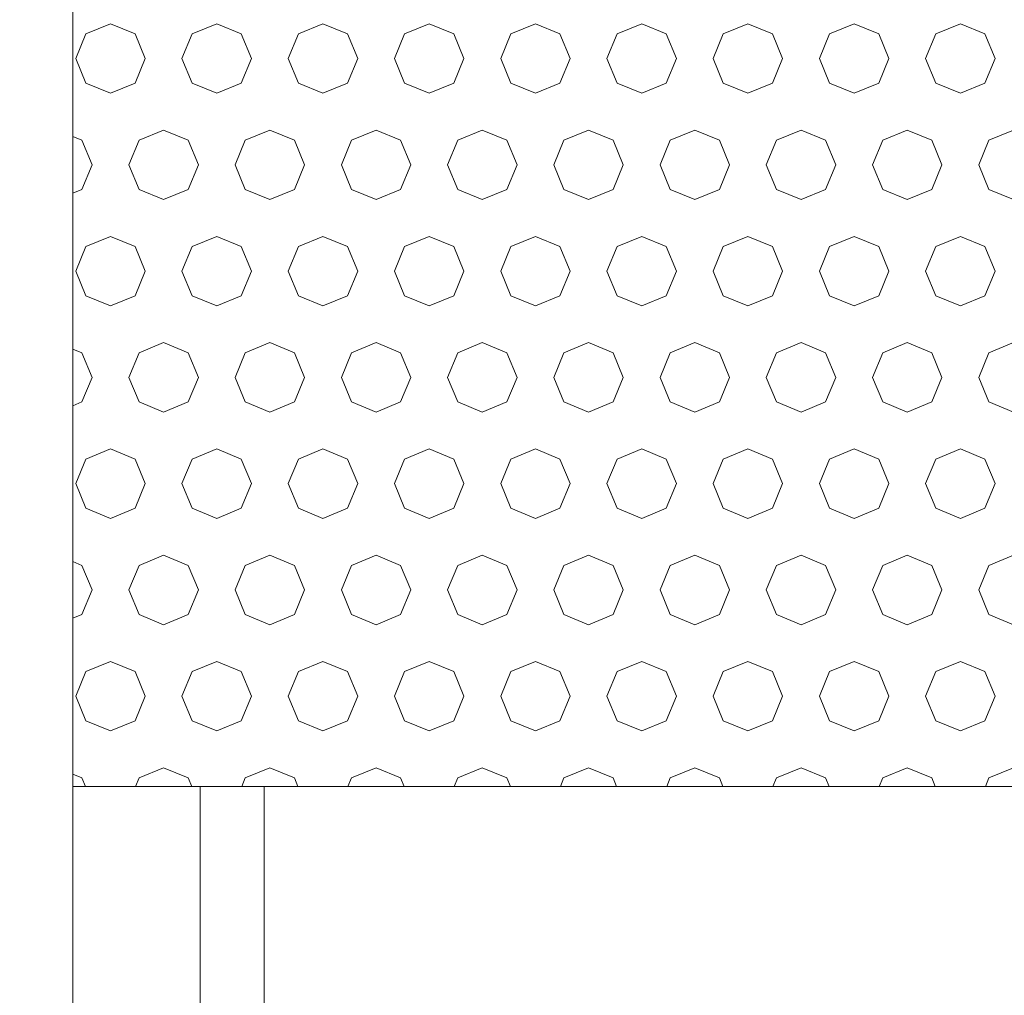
# Model space of a CAD drawing. Header units: millimetres. Extents: x 52659 to 1698020, y -10054 to 104697.
# Tile 188 of 256: x 200518 to 200981, y 13897 to 14356. Entities that reach past the tile are written whole.
import ezdxf

# ---------------------------------------------------------------- set-up
doc = ezdxf.new("R2010")
doc.units = ezdxf.units.MM
doc.header["$MEASUREMENT"] = 0
for name, color, linetype in [('02-04 BRISES SOLEIL FONCEES', 7, 'Continuous'), ('02-04 Mur.Construction', 7, 'Continuous'), ('05-02 Cotation 200ème 100ème.Cotations', 7, 'Continuous'), ('Fenêtres ARCHICAD', 7, 'Continuous')]:
    doc.layers.add(name, color=color, linetype=linetype)
doc.styles.add('STYLE_GENERE_3', font='ARIALN.TTF')
doc.dimstyles.new('STYLE_GENERE__2', dxfattribs={"dimtxt": 200, "dimasz": 95, "dimexe": 0.18, "dimexo": 100, "dimgap": 0, "dimtad": 0, "dimlfac": 0.001, "dimzin": 0, "dimdsep": 46, "dimtxsty": 'STYLE_GENERE_3', "dimblk": 'ARROWHEAD_6', "dimblk1": 'ARROWHEAD_6', "dimblk2": 'ARROWHEAD_6', "dimcen": 0.09, "dimclrd": 7, "dimclre": 7, "dimclrt": 7, "dimazin": 0, "dimtfac": 1, "dimtdec": 4, "dimtmove": 0, "dimatfit": 3, "dimfxl": 1, "dimtolj": 1, "dimtzin": 0, "dimarcsym": 0})

# ---------------------------------------------------------------- blocks, each defined once
blk = doc.blocks.new('Élément de coupe_206_1', base_point=(131932.67, 5158.07))
at = {"layer": '02-04 Mur.Construction', "color": 7, "linetype": 'Continuous', "lineweight": 9}
blk.add_line((200542.67, 13145.96), (200542.67, 14408.07), dxfattribs=at)
blk = doc.blocks.new('Élément de coupe_211_1', base_point=(131932.67, 5158.07))
at = {"layer": 'Fenêtres ARCHICAD', "color": 7, "linetype": 'Continuous', "lineweight": 5}
for p, q in [((200602.67, 13995.45), (200602.67, 13238.07)), ((200632.67, 13268.07), (200632.67, 13995.45))]:
    blk.add_line(p, q, dxfattribs=at)
blk = doc.blocks.new('*X344', base_point=(131932.67, 5158.07))
at = {"layer": '02-04 BRISES SOLEIL FONCEES', "color": 7, "linetype": 'Continuous', "lineweight": 5}
for p, q in [((200560.42, 14354.23), (200548.85, 14349.44)), ((200571.98, 14349.44), (200560.42, 14354.23)), ((200610.42, 14354.23), (200598.85, 14349.44)), ((200621.98, 14349.44), (200610.42, 14354.23)), ((200660.42, 14354.23), (200648.85, 14349.44)), ((200671.98, 14349.44), (200660.42, 14354.23)), ((200710.42, 14354.23), (200698.85, 14349.44)), ((200721.98, 14349.44), (200710.42, 14354.23)), ((200760.42, 14354.23), (200748.85, 14349.44)), ((200771.98, 14349.44), (200760.42, 14354.23)), ((200810.42, 14354.23), (200798.85, 14349.44)), ((200821.98, 14349.44), (200810.42, 14354.23)), ((200860.42, 14354.23), (200848.85, 14349.44)), ((200871.98, 14349.44), (200860.42, 14354.23)), ((200910.42, 14354.23), (200898.85, 14349.44)), ((200921.98, 14349.44), (200910.42, 14354.23)), ((200960.42, 14354.23), (200948.85, 14349.44)), ((200971.98, 14349.44), (200960.42, 14354.23)), ((200548.85, 14349.44), (200544.07, 14337.88)), ((200576.77, 14337.88), (200571.98, 14349.44)), ((200598.85, 14349.44), (200594.07, 14337.88)), ((200626.77, 14337.88), (200621.98, 14349.44)), ((200648.85, 14349.44), (200644.07, 14337.88)), ((200676.77, 14337.88), (200671.98, 14349.44)), ((200698.85, 14349.44), (200694.07, 14337.88)), ((200726.77, 14337.88), (200721.98, 14349.44)), ((200748.85, 14349.44), (200744.07, 14337.88)), ((200776.77, 14337.88), (200771.98, 14349.44)), ((200798.85, 14349.44), (200794.07, 14337.88)), ((200826.77, 14337.88), (200821.98, 14349.44)), ((200848.85, 14349.44), (200844.07, 14337.88)), ((200876.77, 14337.88), (200871.98, 14349.44)), ((200898.85, 14349.44), (200894.07, 14337.88)), ((200926.77, 14337.88), (200921.98, 14349.44)), ((200948.85, 14349.44), (200944.07, 14337.88)), ((200976.77, 14337.88), (200971.98, 14349.44)), ((200544.07, 14337.88), (200548.85, 14326.32)), ((200571.98, 14326.32), (200576.77, 14337.88)), ((200594.07, 14337.88), (200598.85, 14326.32)), ((200621.98, 14326.32), (200626.77, 14337.88)), ((200644.07, 14337.88), (200648.85, 14326.32)), ((200671.98, 14326.32), (200676.77, 14337.88)), ((200694.07, 14337.88), (200698.85, 14326.32)), ((200721.98, 14326.32), (200726.77, 14337.88)), ((200744.07, 14337.88), (200748.85, 14326.32)), ((200771.98, 14326.32), (200776.77, 14337.88)), ((200794.07, 14337.88), (200798.85, 14326.32)), ((200821.98, 14326.32), (200826.77, 14337.88)), ((200844.07, 14337.88), (200848.85, 14326.32)), ((200871.98, 14326.32), (200876.77, 14337.88)), ((200894.07, 14337.88), (200898.85, 14326.32)), ((200921.98, 14326.32), (200926.77, 14337.88)), ((200944.07, 14337.88), (200948.85, 14326.32)), ((200971.98, 14326.32), (200976.77, 14337.88)), ((200548.85, 14326.32), (200560.42, 14321.53)), ((200560.42, 14321.53), (200571.98, 14326.32)), ((200598.85, 14326.32), (200610.42, 14321.53)), ((200610.42, 14321.53), (200621.98, 14326.32)), ((200648.85, 14326.32), (200660.42, 14321.53)), ((200660.42, 14321.53), (200671.98, 14326.32)), ((200698.85, 14326.32), (200710.42, 14321.53)), ((200710.42, 14321.53), (200721.98, 14326.32)), ((200748.85, 14326.32), (200760.42, 14321.53)), ((200760.42, 14321.53), (200771.98, 14326.32)), ((200798.85, 14326.32), (200810.42, 14321.53)), ((200810.42, 14321.53), (200821.98, 14326.32)), ((200848.85, 14326.32), (200860.42, 14321.53)), ((200860.42, 14321.53), (200871.98, 14326.32)), ((200898.85, 14326.32), (200910.42, 14321.53)), ((200910.42, 14321.53), (200921.98, 14326.32)), ((200948.85, 14326.32), (200960.42, 14321.53)), ((200960.42, 14321.53), (200971.98, 14326.32)), ((200546.98, 14299.44), (200542.67, 14301.23)), ((200585.42, 14304.23), (200573.85, 14299.44)), ((200596.98, 14299.44), (200585.42, 14304.23)), ((200635.42, 14304.23), (200623.85, 14299.44)), ((200646.98, 14299.44), (200635.42, 14304.23)), ((200685.42, 14304.23), (200673.85, 14299.44)), ((200696.98, 14299.44), (200685.42, 14304.23)), ((200735.42, 14304.23), (200723.85, 14299.44)), ((200746.98, 14299.44), (200735.42, 14304.23)), ((200785.42, 14304.23), (200773.85, 14299.44)), ((200796.98, 14299.44), (200785.42, 14304.23)), ((200835.42, 14304.23), (200823.85, 14299.44)), ((200846.98, 14299.44), (200835.42, 14304.23)), ((200885.42, 14304.23), (200873.85, 14299.44)), ((200896.98, 14299.44), (200885.42, 14304.23)), ((200935.42, 14304.23), (200923.85, 14299.44)), ((200946.98, 14299.44), (200935.42, 14304.23)), ((200985.42, 14304.23), (200973.85, 14299.44)), ((200551.77, 14287.88), (200546.98, 14299.44)), ((200573.85, 14299.44), (200569.07, 14287.88)), ((200601.77, 14287.88), (200596.98, 14299.44)), ((200623.85, 14299.44), (200619.07, 14287.88)), ((200651.77, 14287.88), (200646.98, 14299.44)), ((200673.85, 14299.44), (200669.07, 14287.88)), ((200701.77, 14287.88), (200696.98, 14299.44)), ((200723.85, 14299.44), (200719.07, 14287.88)), ((200751.77, 14287.88), (200746.98, 14299.44)), ((200773.85, 14299.44), (200769.07, 14287.88)), ((200801.77, 14287.88), (200796.98, 14299.44)), ((200823.85, 14299.44), (200819.07, 14287.88)), ((200851.77, 14287.88), (200846.98, 14299.44)), ((200873.85, 14299.44), (200869.07, 14287.88)), ((200901.77, 14287.88), (200896.98, 14299.44)), ((200923.85, 14299.44), (200919.07, 14287.88)), ((200951.77, 14287.88), (200946.98, 14299.44)), ((200973.85, 14299.44), (200969.07, 14287.88)), ((200546.98, 14276.32), (200551.77, 14287.88)), ((200569.07, 14287.88), (200573.85, 14276.32)), ((200596.98, 14276.32), (200601.77, 14287.88)), ((200619.07, 14287.88), (200623.85, 14276.32)), ((200646.98, 14276.32), (200651.77, 14287.88)), ((200669.07, 14287.88), (200673.85, 14276.32)), ((200696.98, 14276.32), (200701.77, 14287.88)), ((200719.07, 14287.88), (200723.85, 14276.32)), ((200746.98, 14276.32), (200751.77, 14287.88)), ((200769.07, 14287.88), (200773.85, 14276.32)), ((200796.98, 14276.32), (200801.77, 14287.88)), ((200819.07, 14287.88), (200823.85, 14276.32)), ((200846.98, 14276.32), (200851.77, 14287.88)), ((200869.07, 14287.88), (200873.85, 14276.32)), ((200896.98, 14276.32), (200901.77, 14287.88)), ((200919.07, 14287.88), (200923.85, 14276.32)), ((200946.98, 14276.32), (200951.77, 14287.88)), ((200969.07, 14287.88), (200973.85, 14276.32)), ((200542.67, 14274.53), (200546.98, 14276.32)), ((200573.85, 14276.32), (200585.42, 14271.53)), ((200585.42, 14271.53), (200596.98, 14276.32)), ((200623.85, 14276.32), (200635.42, 14271.53)), ((200635.42, 14271.53), (200646.98, 14276.32)), ((200673.85, 14276.32), (200685.42, 14271.53)), ((200685.42, 14271.53), (200696.98, 14276.32)), ((200723.85, 14276.32), (200735.42, 14271.53)), ((200735.42, 14271.53), (200746.98, 14276.32)), ((200773.85, 14276.32), (200785.42, 14271.53)), ((200785.42, 14271.53), (200796.98, 14276.32)), ((200823.85, 14276.32), (200835.42, 14271.53)), ((200835.42, 14271.53), (200846.98, 14276.32)), ((200873.85, 14276.32), (200885.42, 14271.53)), ((200885.42, 14271.53), (200896.98, 14276.32)), ((200923.85, 14276.32), (200935.42, 14271.53)), ((200935.42, 14271.53), (200946.98, 14276.32)), ((200973.85, 14276.32), (200985.42, 14271.53)), ((200560.42, 14254.23), (200548.85, 14249.44)), ((200571.98, 14249.44), (200560.42, 14254.23)), ((200610.42, 14254.23), (200598.85, 14249.44)), ((200621.98, 14249.44), (200610.42, 14254.23)), ((200660.42, 14254.23), (200648.85, 14249.44)), ((200671.98, 14249.44), (200660.42, 14254.23)), ((200710.42, 14254.23), (200698.85, 14249.44)), ((200721.98, 14249.44), (200710.42, 14254.23)), ((200760.42, 14254.23), (200748.85, 14249.44)), ((200771.98, 14249.44), (200760.42, 14254.23)), ((200810.42, 14254.23), (200798.85, 14249.44)), ((200821.98, 14249.44), (200810.42, 14254.23)), ((200860.42, 14254.23), (200848.85, 14249.44)), ((200871.98, 14249.44), (200860.42, 14254.23)), ((200910.42, 14254.23), (200898.85, 14249.44)), ((200921.98, 14249.44), (200910.42, 14254.23)), ((200960.42, 14254.23), (200948.85, 14249.44)), ((200971.98, 14249.44), (200960.42, 14254.23)), ((200548.85, 14249.44), (200544.07, 14237.88)), ((200576.77, 14237.88), (200571.98, 14249.44)), ((200598.85, 14249.44), (200594.07, 14237.88)), ((200626.77, 14237.88), (200621.98, 14249.44)), ((200648.85, 14249.44), (200644.07, 14237.88)), ((200676.77, 14237.88), (200671.98, 14249.44)), ((200698.85, 14249.44), (200694.07, 14237.88)), ((200726.77, 14237.88), (200721.98, 14249.44)), ((200748.85, 14249.44), (200744.07, 14237.88)), ((200776.77, 14237.88), (200771.98, 14249.44)), ((200798.85, 14249.44), (200794.07, 14237.88)), ((200826.77, 14237.88), (200821.98, 14249.44)), ((200848.85, 14249.44), (200844.07, 14237.88)), ((200876.77, 14237.88), (200871.98, 14249.44)), ((200898.85, 14249.44), (200894.07, 14237.88)), ((200926.77, 14237.88), (200921.98, 14249.44)), ((200948.85, 14249.44), (200944.07, 14237.88)), ((200976.77, 14237.88), (200971.98, 14249.44)), ((200544.07, 14237.88), (200548.85, 14226.32)), ((200571.98, 14226.32), (200576.77, 14237.88)), ((200594.07, 14237.88), (200598.85, 14226.32)), ((200621.98, 14226.32), (200626.77, 14237.88)), ((200644.07, 14237.88), (200648.85, 14226.32)), ((200671.98, 14226.32), (200676.77, 14237.88)), ((200694.07, 14237.88), (200698.85, 14226.32)), ((200721.98, 14226.32), (200726.77, 14237.88)), ((200744.07, 14237.88), (200748.85, 14226.32)), ((200771.98, 14226.32), (200776.77, 14237.88)), ((200794.07, 14237.88), (200798.85, 14226.32)), ((200821.98, 14226.32), (200826.77, 14237.88)), ((200844.07, 14237.88), (200848.85, 14226.32)), ((200871.98, 14226.32), (200876.77, 14237.88)), ((200894.07, 14237.88), (200898.85, 14226.32)), ((200921.98, 14226.32), (200926.77, 14237.88)), ((200944.07, 14237.88), (200948.85, 14226.32)), ((200971.98, 14226.32), (200976.77, 14237.88)), ((200548.85, 14226.32), (200560.42, 14221.53)), ((200560.42, 14221.53), (200571.98, 14226.32)), ((200598.85, 14226.32), (200610.42, 14221.53)), ((200610.42, 14221.53), (200621.98, 14226.32)), ((200648.85, 14226.32), (200660.42, 14221.53)), ((200660.42, 14221.53), (200671.98, 14226.32)), ((200698.85, 14226.32), (200710.42, 14221.53)), ((200710.42, 14221.53), (200721.98, 14226.32)), ((200748.85, 14226.32), (200760.42, 14221.53)), ((200760.42, 14221.53), (200771.98, 14226.32)), ((200798.85, 14226.32), (200810.42, 14221.53)), ((200810.42, 14221.53), (200821.98, 14226.32)), ((200848.85, 14226.32), (200860.42, 14221.53)), ((200860.42, 14221.53), (200871.98, 14226.32)), ((200898.85, 14226.32), (200910.42, 14221.53)), ((200910.42, 14221.53), (200921.98, 14226.32)), ((200948.85, 14226.32), (200960.42, 14221.53)), ((200960.42, 14221.53), (200971.98, 14226.32)), ((200585.42, 14204.23), (200573.85, 14199.44)), ((200596.98, 14199.44), (200585.42, 14204.23)), ((200635.42, 14204.23), (200623.85, 14199.44)), ((200646.98, 14199.44), (200635.42, 14204.23)), ((200685.42, 14204.23), (200673.85, 14199.44)), ((200696.98, 14199.44), (200685.42, 14204.23)), ((200735.42, 14204.23), (200723.85, 14199.44)), ((200746.98, 14199.44), (200735.42, 14204.23)), ((200785.42, 14204.23), (200773.85, 14199.44)), ((200796.98, 14199.44), (200785.42, 14204.23)), ((200835.42, 14204.23), (200823.85, 14199.44)), ((200846.98, 14199.44), (200835.42, 14204.23)), ((200885.42, 14204.23), (200873.85, 14199.44)), ((200896.98, 14199.44), (200885.42, 14204.23)), ((200935.42, 14204.23), (200923.85, 14199.44)), ((200946.98, 14199.44), (200935.42, 14204.23)), ((200985.42, 14204.23), (200973.85, 14199.44)), ((200546.98, 14199.44), (200542.67, 14201.23)), ((200551.77, 14187.88), (200546.98, 14199.44)), ((200573.85, 14199.44), (200569.07, 14187.88)), ((200601.77, 14187.88), (200596.98, 14199.44)), ((200623.85, 14199.44), (200619.07, 14187.88)), ((200651.77, 14187.88), (200646.98, 14199.44)), ((200673.85, 14199.44), (200669.07, 14187.88)), ((200701.77, 14187.88), (200696.98, 14199.44)), ((200723.85, 14199.44), (200719.07, 14187.88)), ((200751.77, 14187.88), (200746.98, 14199.44)), ((200773.85, 14199.44), (200769.07, 14187.88)), ((200801.77, 14187.88), (200796.98, 14199.44)), ((200823.85, 14199.44), (200819.07, 14187.88)), ((200851.77, 14187.88), (200846.98, 14199.44)), ((200873.85, 14199.44), (200869.07, 14187.88)), ((200901.77, 14187.88), (200896.98, 14199.44)), ((200923.85, 14199.44), (200919.07, 14187.88)), ((200951.77, 14187.88), (200946.98, 14199.44)), ((200973.85, 14199.44), (200969.07, 14187.88)), ((200546.98, 14176.32), (200551.77, 14187.88)), ((200569.07, 14187.88), (200573.85, 14176.32)), ((200596.98, 14176.32), (200601.77, 14187.88)), ((200619.07, 14187.88), (200623.85, 14176.32)), ((200646.98, 14176.32), (200651.77, 14187.88)), ((200669.07, 14187.88), (200673.85, 14176.32)), ((200696.98, 14176.32), (200701.77, 14187.88)), ((200719.07, 14187.88), (200723.85, 14176.32)), ((200746.98, 14176.32), (200751.77, 14187.88)), ((200769.07, 14187.88), (200773.85, 14176.32)), ((200796.98, 14176.32), (200801.77, 14187.88)), ((200819.07, 14187.88), (200823.85, 14176.32)), ((200846.98, 14176.32), (200851.77, 14187.88)), ((200869.07, 14187.88), (200873.85, 14176.32)), ((200896.98, 14176.32), (200901.77, 14187.88)), ((200919.07, 14187.88), (200923.85, 14176.32)), ((200946.98, 14176.32), (200951.77, 14187.88)), ((200969.07, 14187.88), (200973.85, 14176.32)), ((200542.67, 14174.53), (200546.98, 14176.32)), ((200573.85, 14176.32), (200585.42, 14171.53)), ((200585.42, 14171.53), (200596.98, 14176.32)), ((200623.85, 14176.32), (200635.42, 14171.53)), ((200635.42, 14171.53), (200646.98, 14176.32)), ((200673.85, 14176.32), (200685.42, 14171.53)), ((200685.42, 14171.53), (200696.98, 14176.32)), ((200723.85, 14176.32), (200735.42, 14171.53)), ((200735.42, 14171.53), (200746.98, 14176.32)), ((200773.85, 14176.32), (200785.42, 14171.53)), ((200785.42, 14171.53), (200796.98, 14176.32)), ((200823.85, 14176.32), (200835.42, 14171.53)), ((200835.42, 14171.53), (200846.98, 14176.32)), ((200873.85, 14176.32), (200885.42, 14171.53)), ((200885.42, 14171.53), (200896.98, 14176.32)), ((200923.85, 14176.32), (200935.42, 14171.53)), ((200935.42, 14171.53), (200946.98, 14176.32)), ((200973.85, 14176.32), (200985.42, 14171.53)), ((200560.42, 14154.23), (200548.85, 14149.44)), ((200571.98, 14149.44), (200560.42, 14154.23)), ((200610.42, 14154.23), (200598.85, 14149.44)), ((200621.98, 14149.44), (200610.42, 14154.23)), ((200660.42, 14154.23), (200648.85, 14149.44)), ((200671.98, 14149.44), (200660.42, 14154.23)), ((200710.42, 14154.23), (200698.85, 14149.44)), ((200721.98, 14149.44), (200710.42, 14154.23)), ((200760.42, 14154.23), (200748.85, 14149.44)), ((200771.98, 14149.44), (200760.42, 14154.23)), ((200810.42, 14154.23), (200798.85, 14149.44)), ((200821.98, 14149.44), (200810.42, 14154.23)), ((200860.42, 14154.23), (200848.85, 14149.44)), ((200871.98, 14149.44), (200860.42, 14154.23)), ((200910.42, 14154.23), (200898.85, 14149.44)), ((200921.98, 14149.44), (200910.42, 14154.23)), ((200960.42, 14154.23), (200948.85, 14149.44)), ((200971.98, 14149.44), (200960.42, 14154.23)), ((200548.85, 14149.44), (200544.07, 14137.88)), ((200576.77, 14137.88), (200571.98, 14149.44)), ((200598.85, 14149.44), (200594.07, 14137.88)), ((200626.77, 14137.88), (200621.98, 14149.44)), ((200648.85, 14149.44), (200644.07, 14137.88)), ((200676.77, 14137.88), (200671.98, 14149.44)), ((200698.85, 14149.44), (200694.07, 14137.88)), ((200726.77, 14137.88), (200721.98, 14149.44)), ((200748.85, 14149.44), (200744.07, 14137.88)), ((200776.77, 14137.88), (200771.98, 14149.44)), ((200798.85, 14149.44), (200794.07, 14137.88)), ((200826.77, 14137.88), (200821.98, 14149.44)), ((200848.85, 14149.44), (200844.07, 14137.88)), ((200876.77, 14137.88), (200871.98, 14149.44)), ((200898.85, 14149.44), (200894.07, 14137.88)), ((200926.77, 14137.88), (200921.98, 14149.44)), ((200948.85, 14149.44), (200944.07, 14137.88)), ((200976.77, 14137.88), (200971.98, 14149.44)), ((200544.07, 14137.88), (200548.85, 14126.32)), ((200571.98, 14126.32), (200576.77, 14137.88)), ((200594.07, 14137.88), (200598.85, 14126.32)), ((200621.98, 14126.32), (200626.77, 14137.88)), ((200644.07, 14137.88), (200648.85, 14126.32)), ((200671.98, 14126.32), (200676.77, 14137.88)), ((200694.07, 14137.88), (200698.85, 14126.32)), ((200721.98, 14126.32), (200726.77, 14137.88)), ((200744.07, 14137.88), (200748.85, 14126.32)), ((200771.98, 14126.32), (200776.77, 14137.88)), ((200794.07, 14137.88), (200798.85, 14126.32)), ((200821.98, 14126.32), (200826.77, 14137.88)), ((200844.07, 14137.88), (200848.85, 14126.32)), ((200871.98, 14126.32), (200876.77, 14137.88)), ((200894.07, 14137.88), (200898.85, 14126.32)), ((200921.98, 14126.32), (200926.77, 14137.88)), ((200944.07, 14137.88), (200948.85, 14126.32)), ((200971.98, 14126.32), (200976.77, 14137.88)), ((200548.85, 14126.32), (200560.42, 14121.53)), ((200560.42, 14121.53), (200571.98, 14126.32)), ((200598.85, 14126.32), (200610.42, 14121.53)), ((200610.42, 14121.53), (200621.98, 14126.32)), ((200648.85, 14126.32), (200660.42, 14121.53)), ((200660.42, 14121.53), (200671.98, 14126.32)), ((200698.85, 14126.32), (200710.42, 14121.53)), ((200710.42, 14121.53), (200721.98, 14126.32)), ((200748.85, 14126.32), (200760.42, 14121.53)), ((200760.42, 14121.53), (200771.98, 14126.32)), ((200798.85, 14126.32), (200810.42, 14121.53)), ((200810.42, 14121.53), (200821.98, 14126.32)), ((200848.85, 14126.32), (200860.42, 14121.53)), ((200860.42, 14121.53), (200871.98, 14126.32)), ((200898.85, 14126.32), (200910.42, 14121.53)), ((200910.42, 14121.53), (200921.98, 14126.32)), ((200948.85, 14126.32), (200960.42, 14121.53)), ((200960.42, 14121.53), (200971.98, 14126.32)), ((200585.42, 14104.23), (200573.85, 14099.44)), ((200596.98, 14099.44), (200585.42, 14104.23)), ((200635.42, 14104.23), (200623.85, 14099.44)), ((200646.98, 14099.44), (200635.42, 14104.23)), ((200685.42, 14104.23), (200673.85, 14099.44)), ((200696.98, 14099.44), (200685.42, 14104.23)), ((200735.42, 14104.23), (200723.85, 14099.44)), ((200746.98, 14099.44), (200735.42, 14104.23)), ((200785.42, 14104.23), (200773.85, 14099.44)), ((200796.98, 14099.44), (200785.42, 14104.23)), ((200835.42, 14104.23), (200823.85, 14099.44)), ((200846.98, 14099.44), (200835.42, 14104.23)), ((200885.42, 14104.23), (200873.85, 14099.44)), ((200896.98, 14099.44), (200885.42, 14104.23)), ((200935.42, 14104.23), (200923.85, 14099.44)), ((200946.98, 14099.44), (200935.42, 14104.23)), ((200985.42, 14104.23), (200973.85, 14099.44)), ((200546.98, 14099.44), (200542.67, 14101.23)), ((200551.77, 14087.88), (200546.98, 14099.44)), ((200573.85, 14099.44), (200569.07, 14087.88)), ((200601.77, 14087.88), (200596.98, 14099.44)), ((200623.85, 14099.44), (200619.07, 14087.88)), ((200651.77, 14087.88), (200646.98, 14099.44)), ((200673.85, 14099.44), (200669.07, 14087.88)), ((200701.77, 14087.88), (200696.98, 14099.44)), ((200723.85, 14099.44), (200719.07, 14087.88)), ((200751.77, 14087.88), (200746.98, 14099.44)), ((200773.85, 14099.44), (200769.07, 14087.88)), ((200801.77, 14087.88), (200796.98, 14099.44)), ((200823.85, 14099.44), (200819.07, 14087.88)), ((200851.77, 14087.88), (200846.98, 14099.44)), ((200873.85, 14099.44), (200869.07, 14087.88)), ((200901.77, 14087.88), (200896.98, 14099.44)), ((200923.85, 14099.44), (200919.07, 14087.88)), ((200951.77, 14087.88), (200946.98, 14099.44)), ((200973.85, 14099.44), (200969.07, 14087.88)), ((200546.98, 14076.32), (200551.77, 14087.88)), ((200569.07, 14087.88), (200573.85, 14076.32)), ((200596.98, 14076.32), (200601.77, 14087.88)), ((200619.07, 14087.88), (200623.85, 14076.32)), ((200646.98, 14076.32), (200651.77, 14087.88)), ((200669.07, 14087.88), (200673.85, 14076.32)), ((200696.98, 14076.32), (200701.77, 14087.88)), ((200719.07, 14087.88), (200723.85, 14076.32)), ((200746.98, 14076.32), (200751.77, 14087.88)), ((200769.07, 14087.88), (200773.85, 14076.32)), ((200796.98, 14076.32), (200801.77, 14087.88)), ((200819.07, 14087.88), (200823.85, 14076.32)), ((200846.98, 14076.32), (200851.77, 14087.88)), ((200869.07, 14087.88), (200873.85, 14076.32)), ((200896.98, 14076.32), (200901.77, 14087.88)), ((200919.07, 14087.88), (200923.85, 14076.32)), ((200946.98, 14076.32), (200951.77, 14087.88)), ((200969.07, 14087.88), (200973.85, 14076.32)), ((200542.67, 14074.53), (200546.98, 14076.32)), ((200573.85, 14076.32), (200585.42, 14071.53)), ((200585.42, 14071.53), (200596.98, 14076.32)), ((200623.85, 14076.32), (200635.42, 14071.53)), ((200635.42, 14071.53), (200646.98, 14076.32)), ((200673.85, 14076.32), (200685.42, 14071.53)), ((200685.42, 14071.53), (200696.98, 14076.32)), ((200723.85, 14076.32), (200735.42, 14071.53)), ((200735.42, 14071.53), (200746.98, 14076.32)), ((200773.85, 14076.32), (200785.42, 14071.53)), ((200785.42, 14071.53), (200796.98, 14076.32)), ((200823.85, 14076.32), (200835.42, 14071.53)), ((200835.42, 14071.53), (200846.98, 14076.32)), ((200873.85, 14076.32), (200885.42, 14071.53)), ((200885.42, 14071.53), (200896.98, 14076.32)), ((200923.85, 14076.32), (200935.42, 14071.53)), ((200935.42, 14071.53), (200946.98, 14076.32)), ((200973.85, 14076.32), (200985.42, 14071.53)), ((200560.42, 14054.23), (200548.85, 14049.44)), ((200571.98, 14049.44), (200560.42, 14054.23)), ((200610.42, 14054.23), (200598.85, 14049.44)), ((200621.98, 14049.44), (200610.42, 14054.23)), ((200660.42, 14054.23), (200648.85, 14049.44)), ((200671.98, 14049.44), (200660.42, 14054.23)), ((200710.42, 14054.23), (200698.85, 14049.44)), ((200721.98, 14049.44), (200710.42, 14054.23)), ((200760.42, 14054.23), (200748.85, 14049.44)), ((200771.98, 14049.44), (200760.42, 14054.23)), ((200810.42, 14054.23), (200798.85, 14049.44)), ((200821.98, 14049.44), (200810.42, 14054.23)), ((200860.42, 14054.23), (200848.85, 14049.44)), ((200871.98, 14049.44), (200860.42, 14054.23)), ((200910.42, 14054.23), (200898.85, 14049.44)), ((200921.98, 14049.44), (200910.42, 14054.23)), ((200960.42, 14054.23), (200948.85, 14049.44)), ((200971.98, 14049.44), (200960.42, 14054.23)), ((200548.85, 14049.44), (200544.07, 14037.88)), ((200576.77, 14037.88), (200571.98, 14049.44)), ((200598.85, 14049.44), (200594.07, 14037.88)), ((200626.77, 14037.88), (200621.98, 14049.44)), ((200648.85, 14049.44), (200644.07, 14037.88)), ((200676.77, 14037.88), (200671.98, 14049.44)), ((200698.85, 14049.44), (200694.07, 14037.88)), ((200726.77, 14037.88), (200721.98, 14049.44)), ((200748.85, 14049.44), (200744.07, 14037.88)), ((200776.77, 14037.88), (200771.98, 14049.44)), ((200798.85, 14049.44), (200794.07, 14037.88)), ((200826.77, 14037.88), (200821.98, 14049.44)), ((200848.85, 14049.44), (200844.07, 14037.88)), ((200876.77, 14037.88), (200871.98, 14049.44)), ((200898.85, 14049.44), (200894.07, 14037.88)), ((200926.77, 14037.88), (200921.98, 14049.44)), ((200948.85, 14049.44), (200944.07, 14037.88)), ((200976.77, 14037.88), (200971.98, 14049.44)), ((200544.07, 14037.88), (200548.85, 14026.32)), ((200571.98, 14026.32), (200576.77, 14037.88)), ((200594.07, 14037.88), (200598.85, 14026.32)), ((200621.98, 14026.32), (200626.77, 14037.88)), ((200644.07, 14037.88), (200648.85, 14026.32)), ((200671.98, 14026.32), (200676.77, 14037.88)), ((200694.07, 14037.88), (200698.85, 14026.32)), ((200721.98, 14026.32), (200726.77, 14037.88)), ((200744.07, 14037.88), (200748.85, 14026.32)), ((200771.98, 14026.32), (200776.77, 14037.88)), ((200794.07, 14037.88), (200798.85, 14026.32)), ((200821.98, 14026.32), (200826.77, 14037.88)), ((200844.07, 14037.88), (200848.85, 14026.32)), ((200871.98, 14026.32), (200876.77, 14037.88)), ((200894.07, 14037.88), (200898.85, 14026.32)), ((200921.98, 14026.32), (200926.77, 14037.88)), ((200944.07, 14037.88), (200948.85, 14026.32)), ((200971.98, 14026.32), (200976.77, 14037.88)), ((200548.85, 14026.32), (200560.42, 14021.53)), ((200560.42, 14021.53), (200571.98, 14026.32)), ((200598.85, 14026.32), (200610.42, 14021.53)), ((200610.42, 14021.53), (200621.98, 14026.32)), ((200648.85, 14026.32), (200660.42, 14021.53)), ((200660.42, 14021.53), (200671.98, 14026.32)), ((200698.85, 14026.32), (200710.42, 14021.53)), ((200710.42, 14021.53), (200721.98, 14026.32)), ((200748.85, 14026.32), (200760.42, 14021.53)), ((200760.42, 14021.53), (200771.98, 14026.32)), ((200798.85, 14026.32), (200810.42, 14021.53)), ((200810.42, 14021.53), (200821.98, 14026.32)), ((200848.85, 14026.32), (200860.42, 14021.53)), ((200860.42, 14021.53), (200871.98, 14026.32)), ((200898.85, 14026.32), (200910.42, 14021.53)), ((200910.42, 14021.53), (200921.98, 14026.32)), ((200948.85, 14026.32), (200960.42, 14021.53)), ((200960.42, 14021.53), (200971.98, 14026.32)), ((200546.98, 13999.44), (200542.67, 14001.23)), ((200585.42, 14004.23), (200573.85, 13999.44)), ((200596.98, 13999.44), (200585.42, 14004.23)), ((200635.42, 14004.23), (200623.85, 13999.44)), ((200646.98, 13999.44), (200635.42, 14004.23)), ((200685.42, 14004.23), (200673.85, 13999.44)), ((200696.98, 13999.44), (200685.42, 14004.23)), ((200735.42, 14004.23), (200723.85, 13999.44)), ((200746.98, 13999.44), (200735.42, 14004.23)), ((200785.42, 14004.23), (200773.85, 13999.44)), ((200796.98, 13999.44), (200785.42, 14004.23)), ((200835.42, 14004.23), (200823.85, 13999.44)), ((200846.98, 13999.44), (200835.42, 14004.23)), ((200885.42, 14004.23), (200873.85, 13999.44)), ((200896.98, 13999.44), (200885.42, 14004.23)), ((200935.42, 14004.23), (200923.85, 13999.44)), ((200946.98, 13999.44), (200935.42, 14004.23)), ((200985.42, 14004.23), (200973.85, 13999.44)), ((200548.63, 13995.45), (200546.98, 13999.44)), ((200573.85, 13999.44), (200572.2, 13995.45)), ((200598.63, 13995.45), (200596.98, 13999.44)), ((200623.85, 13999.44), (200622.2, 13995.45)), ((200648.63, 13995.45), (200646.98, 13999.44)), ((200673.85, 13999.44), (200672.2, 13995.45)), ((200698.63, 13995.45), (200696.98, 13999.44)), ((200723.85, 13999.44), (200722.2, 13995.45)), ((200748.63, 13995.45), (200746.98, 13999.44)), ((200773.85, 13999.44), (200772.2, 13995.45)), ((200798.63, 13995.45), (200796.98, 13999.44)), ((200823.85, 13999.44), (200822.2, 13995.45)), ((200848.63, 13995.45), (200846.98, 13999.44)), ((200873.85, 13999.44), (200872.2, 13995.45)), ((200898.63, 13995.45), (200896.98, 13999.44)), ((200923.85, 13999.44), (200922.2, 13995.45)), ((200948.63, 13995.45), (200946.98, 13999.44)), ((200973.85, 13999.44), (200972.2, 13995.45))]:
    blk.add_line(p, q, dxfattribs=at)
blk = doc.blocks.new('Élément de coupe_321_1', base_point=(131932.67, 5158.07))
at = {"layer": '02-04 BRISES SOLEIL FONCEES', "color": 7, "linetype": 'Continuous', "lineweight": 9}
blk.add_line((200542.67, 13995.45), (202300.76, 13995.45), dxfattribs=at)
at = {"layer": '02-04 BRISES SOLEIL FONCEES', "lineweight": 0}
blk.add_blockref('*X344', (131932.67, 5158.07), dxfattribs=at)
blk = doc.blocks.new('*D729', base_point=(131932.67, 5158.07))
at = {"layer": '05-02 Cotation 200ème 100ème.Cotations', "color": 7, "linetype": 'Continuous', "lineweight": 25, "transparency": 16777216}
for p, q in [((187874.44, 14458.07), (187974.44, 14358.07)), ((187874.44, 13160.07), (187974.44, 13060.07))]:
    blk.add_line(p, q, dxfattribs=at)
at = {"layer": '05-02 Cotation 200ème 100ème.Cotations', "color": 7, "linetype": 'Continuous', "lineweight": 13, "transparency": 16777216}
for p, q in [((188018.19, 14408.07), (187830.69, 14408.07)), ((187924.44, 14007.95), (187924.44, 14408.07)), ((187924.44, 13110.07), (187924.44, 13510.2)), ((188018.19, 13110.07), (187830.69, 13110.07))]:
    blk.add_line(p, q, dxfattribs=at)
at = {"layer": '05-02 Cotation 200ème 100ème.Cotations', "color": 7, "lineweight": 9, "transparency": 16777216, "char_height": 200, "attachment_point": 7, "rotation": 90, "style": 'STYLE_GENERE_3'}
for s, insert in [('\\A1;0,40', (187881.59, 14381.77)), ('\\A1;1,30', (188024.44, 13535.07))]:
    blk.add_mtext(s, dxfattribs=dict(at, insert=insert))
blk = doc.blocks.new('ARROWHEAD_6')
at = {"color": 0, "linetype": 'Continuous', "lineweight": 0}
for p, q in [((-0.5, -0.5), (0.5, 0.5)), ((0, 0), (-1, 0))]:
    blk.add_line(p, q, dxfattribs=at)
blk = doc.blocks.new('*D744', base_point=(131932.67, 5158.07))
at = {"layer": '05-02 Cotation 200ème 100ème.Cotations', "color": 7, "linetype": 'Continuous', "lineweight": 25, "transparency": 16777216}
for p, q in [((165280.71, 14458.07), (165380.71, 14358.07)), ((165280.71, 11412.6), (165380.71, 11312.6))]:
    blk.add_line(p, q, dxfattribs=at)
at = {"layer": '05-02 Cotation 200ème 100ème.Cotations', "color": 7, "linetype": 'Continuous', "lineweight": 13, "transparency": 16777216}
for p, q in [((165424.46, 14408.07), (165236.96, 14408.07)), ((165330.71, 13134.21), (165330.71, 14408.07)), ((165330.71, 11362.6), (165330.71, 12636.46)), ((165424.46, 11362.6), (165236.96, 11362.6))]:
    blk.add_line(p, q, dxfattribs=at)
at = {"layer": '05-02 Cotation 200ème 100ème.Cotations', "color": 7, "lineweight": 9, "transparency": 16777216, "char_height": 200, "attachment_point": 7, "rotation": 90, "style": 'STYLE_GENERE_3'}
for s, insert in [('\\A1;0,40', (165287.85, 14381.77)), ('\\A1;3,05', (165430.71, 12661.33))]:
    blk.add_mtext(s, dxfattribs=dict(at, insert=insert))
blk = doc.blocks.new('*D764', base_point=(131932.67, 5158.07))
at = {"layer": '05-02 Cotation 200ème 100ème.Cotations', "color": 7, "linetype": 'Continuous', "lineweight": 25, "transparency": 16777216}
for p, q in [((135853.9, 14458.07), (135953.9, 14358.07)), ((135853.9, 11412.6), (135953.9, 11312.6))]:
    blk.add_line(p, q, dxfattribs=at)
at = {"layer": '05-02 Cotation 200ème 100ème.Cotations', "color": 7, "linetype": 'Continuous', "lineweight": 13, "transparency": 16777216}
for p, q in [((135997.65, 14408.07), (135810.15, 14408.07)), ((135903.9, 13134.21), (135903.9, 14408.07)), ((135903.9, 11362.6), (135903.9, 12636.46)), ((135997.65, 11362.6), (135810.15, 11362.6))]:
    blk.add_line(p, q, dxfattribs=at)
at = {"layer": '05-02 Cotation 200ème 100ème.Cotations', "color": 7, "lineweight": 9, "transparency": 16777216, "char_height": 200, "attachment_point": 7, "rotation": 90, "style": 'STYLE_GENERE_3'}
for s, insert in [('\\A1;0,40', (135861.04, 14381.77)), ('\\A1;3,05', (136003.9, 12661.33))]:
    blk.add_mtext(s, dxfattribs=dict(at, insert=insert))

msp = doc.modelspace()

# ---------------------------------------------------------------- block references
at = {"layer": '02-04 BRISES SOLEIL FONCEES', "lineweight": 0}
msp.add_blockref('Élément de coupe_321_1', (131932.668, 5158.072), dxfattribs=at)
at = {"layer": '02-04 Mur.Construction', "lineweight": 0}
msp.add_blockref('Élément de coupe_206_1', (131932.668, 5158.072), dxfattribs=at)
at = {"layer": 'Fenêtres ARCHICAD', "lineweight": 0}
msp.add_blockref('Élément de coupe_211_1', (131932.668, 5158.072), dxfattribs=at)

# ---------------------------------------------------------------- dimensions: what is measured, and where the dimension line sits
at = {"layer": '05-02 Cotation 200ème 100ème.Cotations', "color": 7, "linetype": 'Continuous', "lineweight": 13}
for base, p1, picture, middle in [((135903.901, 14408.072), (220897.887, 11362.595), '*D764', (135903.901, 12921.098)), ((165330.708, 14408.072), (220897.887, 11362.595), '*D744', (165330.708, 12921.098)), ((187924.443, 14408.072), (187327.961, 13110.072), '*D729', (187924.443, 13794.836))]:
    dim = msp.add_linear_dim(base=base, p1=p1, p2=(220602.668, 14408.072), angle=90, dimstyle='STYLE_GENERE__2', dxfattribs=at)
    dim.commit()
    dim.dimension.update_dxf_attribs({"geometry": picture, "text_midpoint": middle, "dimtype": 160, "text_rotation": 90})

doc.saveas('drawing.dxf')
